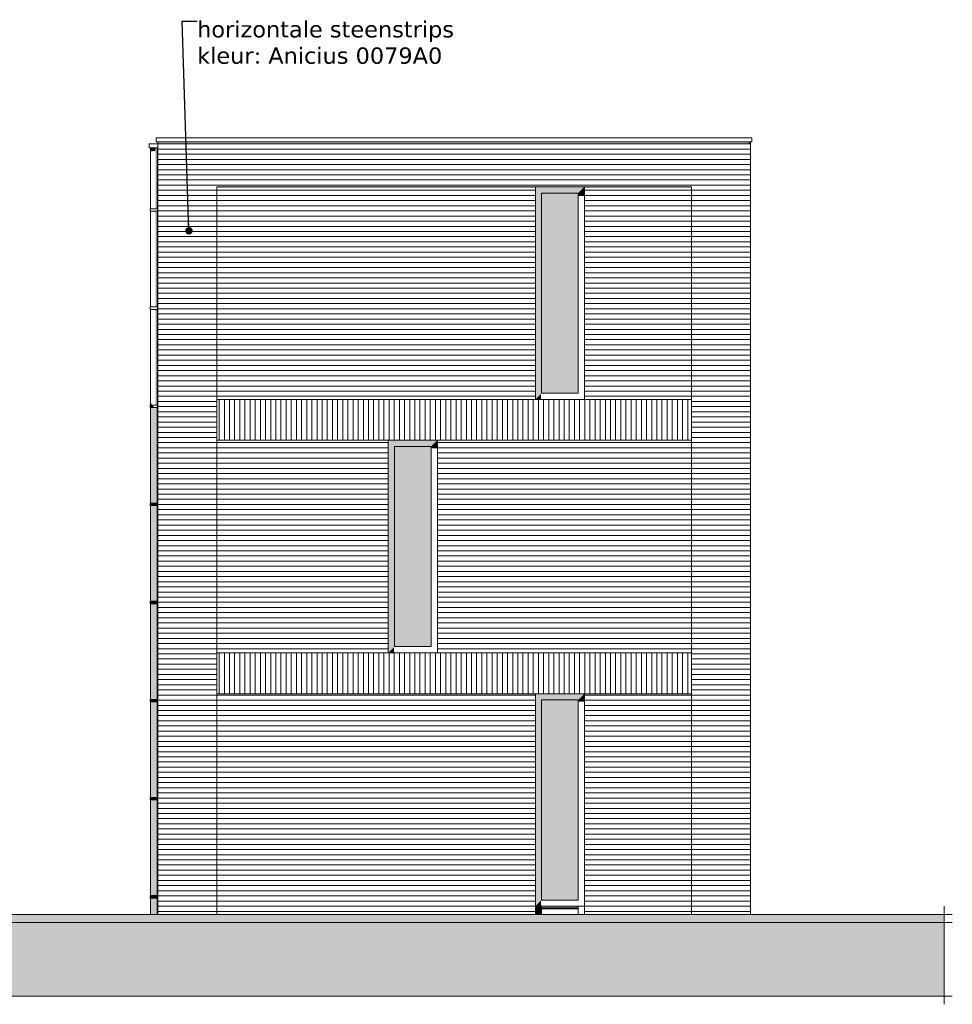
# Model space of a CAD drawing. Header units: millimetres. Extents: x -25778 to 297771, y -21930 to 17454.
# Tile 36 of 109: x 161178 to 172589, y -21030 to -8986. Entities that reach past the tile are written whole.
import ezdxf

# ---------------------------------------------------------------- set-up
doc = ezdxf.new("R2010")
doc.units = ezdxf.units.MM
doc.header["$MEASUREMENT"] = 0
for name, color, linetype in [('00 2D tek aankleding', 7, 'Continuous'), ('00 2D tek aankleding 2D arcering', 7, 'Continuous'), ('52 Riolering.SCHOON', 7, 'Continuous'), ('52 Riolering.SCHOON 2D arcering', 7, 'Continuous'), ('New_21 Buitenwanden', 7, 'Continuous'), ('New_21 Buitenwanden 2D arcering', 7, 'Continuous'), ('New_21 Buitenwanden Afdek-arcering', 7, 'Continuous'), ('New_21 Buitenwanden Ramen', 7, 'Continuous'), ('New_47 Dakafwerking', 7, 'Continuous'), ('Tekst_dim 1_ 100 .DO', 7, 'Continuous')]:
    doc.layers.add(name, color=color, linetype=linetype)
doc.styles.add('GENERATED_STYLE_1', font='verdana.ttf')
doc.dimstyles.new('GENERATED_STYLE__2', dxfattribs={"dimtxt": 0.18, "dimasz": 182.4, "dimexe": 0.18, "dimexo": 0.0625, "dimgap": 0, "dimtad": 0, "dimtih": 1, "dimtoh": 1, "dimdec": 4, "dimzin": 0, "dimdsep": 46, "dimcen": 0.09, "dimadec": 0, "dimazin": 0, "dimtfac": 1, "dimtdec": 4, "dimtmove": 0, "dimatfit": 3, "dimldrblk": 'ARROWHEAD_11', "dimfxl": 1, "dimtolj": 1, "dimtzin": 0, "dimarcsym": 0})
pattern_1 = [(0, (160342.85, -19829.75), (0, 63), [])]
pattern_2 = [(0, (160342.85, -19829.75), (0, 63), [])]
pattern_3 = [(90, (160342.85, -19829.75), (-63, 0), [])]

# ---------------------------------------------------------------- blocks, each defined once
blk = doc.blocks.new('Section Element_666_3', base_point=(160343, -19830))
at = {"layer": 'New_21 Buitenwanden Afdek-arcering', "linetype": 'Continuous', "lineweight": 0, "true_color": 0x000000}
h = blk.add_hatch(dxfattribs=at)
h.set_pattern_fill('920_Lijnen_horz__63_0003', color=18, style=0, pattern_type=2)
h.set_pattern_definition(pattern_1)
h.paths.add_polyline_path([(163588, -19930), (163588, -16730), (162868, -16730), (162868, -19930)])
at = {"layer": 'New_21 Buitenwanden', "color": 7, "linetype": 'Continuous', "lineweight": 0}
for p, q in [((162868, -16730), (162868, -19930)), ((163588, -19930), (163588, -16730))]:
    blk.add_line(p, q, dxfattribs=at)
blk = doc.blocks.new('Section Element_667_3', base_point=(160343, -19830))
at = {"layer": 'New_21 Buitenwanden Afdek-arcering', "linetype": 'Continuous', "lineweight": 0, "true_color": 0x000000}
h = blk.add_hatch(dxfattribs=at)
h.set_pattern_fill('920_Lijnen_horz__63_0003', color=18, style=0, pattern_type=2)
h.set_pattern_definition([(5e-12, (160342.85, -19829.75), (0, 63), [])])
h.paths.add_polyline_path([(170098, -13630), (170098, -16730), (170118, -16730), (170118, -13630)])
at = {"layer": 'New_21 Buitenwanden', "color": 7, "linetype": 'Continuous', "lineweight": 0}
blk.add_line((170118, -13630), (170118, -16730), dxfattribs=at)
blk = doc.blocks.new('Section Element_668_3', base_point=(160343, -19830))
at = {"layer": 'New_21 Buitenwanden Afdek-arcering', "linetype": 'Continuous', "lineweight": 0, "true_color": 0x000000}
h = blk.add_hatch(dxfattribs=at)
h.set_pattern_fill('920_Lijnen_horz__63_0003', color=18, style=0, pattern_type=2)
h.set_pattern_definition([(360, (160342.85, -19829.75), (0, 63), [])])
h.paths.add_polyline_path([(162868, -16730), (163588, -16730), (163588, -13630), (162868, -13630)])
at = {"layer": 'New_21 Buitenwanden', "color": 7, "linetype": 'Continuous', "lineweight": 0}
for p, q in [((162868, -13630), (162868, -16730)), ((163588, -16730), (163588, -13630))]:
    blk.add_line(p, q, dxfattribs=at)
blk = doc.blocks.new('Section Element_669_3', base_point=(160343, -19830))
at = {"layer": 'New_21 Buitenwanden 2D arcering', "linetype": 'Continuous', "lineweight": 0, "true_color": 0x1e2122}
blk.add_hatch(color=250, dxfattribs=at).paths.add_polyline_path([(170098, -10480), (170098, -10508), (170118, -10508), (170118, -10480)])
at = {"layer": 'New_21 Buitenwanden Afdek-arcering', "linetype": 'Continuous', "lineweight": 0, "true_color": 0x000000}
h = blk.add_hatch(dxfattribs=at)
h.set_pattern_fill('920_Lijnen_horz__63_0003', color=18, style=0, pattern_type=2)
h.set_pattern_definition([(3e-12, (160342.85, -19829.75), (0, 63), [])])
h.paths.add_polyline_path([(170098, -10480), (170098, -13630), (170118, -13630), (170118, -10480)])
at = {"layer": 'New_21 Buitenwanden', "color": 7, "linetype": 'Continuous', "lineweight": 0}
blk.add_line((170118, -10480), (170118, -13630), dxfattribs=at)
blk = doc.blocks.new('Section Element_670_3', base_point=(160343, -19830))
at = {"layer": 'New_21 Buitenwanden 2D arcering', "linetype": 'Continuous', "lineweight": 0, "true_color": 0x1e2122}
blk.add_hatch(color=250, dxfattribs=at).paths.add_polyline_path([(162868, -10508), (163588, -10508), (163588, -10480), (162868, -10480)])
at = {"layer": 'New_21 Buitenwanden Afdek-arcering', "linetype": 'Continuous', "lineweight": 0, "true_color": 0x000000}
h = blk.add_hatch(dxfattribs=at)
h.set_pattern_fill('920_Lijnen_horz__63_0003', color=18, style=0, pattern_type=2)
h.set_pattern_definition(pattern_2)
h.paths.add_polyline_path([(162868, -13630), (163588, -13630), (163588, -10480), (162868, -10480)])
at = {"layer": 'New_21 Buitenwanden', "color": 7, "linetype": 'Continuous', "lineweight": 0}
for p, q in [((162868, -10480), (162868, -13630)), ((163588, -13630), (163588, -11030))]:
    blk.add_line(p, q, dxfattribs=at)
blk = doc.blocks.new('Section Element_671_3', base_point=(160343, -19830))
at = {"layer": 'New_47 Dakafwerking', "color": 9, "linetype": 'Continuous', "lineweight": 0}
for p, q in [((162848, -10430), (170138, -10430)), ((162848, -10430), (162848, -10480)), ((170138, -10430), (170138, -10480)), ((162848, -10480), (170138, -10480))]:
    blk.add_line(p, q, dxfattribs=at)
blk = doc.blocks.new('Section Element_672_3', base_point=(160343, -19830))
at = {"layer": '52 Riolering.SCHOON 2D arcering', "linetype": 'Continuous', "lineweight": 0, "true_color": 0x1e2122}
for points in [[(162778, -10555), (162778, -10577), (162783, -10585), (162783, -10555)], [(162783, -10585), (162795, -10602), (162798, -10598), (162798, -10555), (162783, -10555)], [(162798, -10555), (162798, -10598), (162818, -10590), (162818, -10555)], [(162838, -10555), (162818, -10555), (162818, -10590), (162838, -10598)], [(162838, -11300), (162852, -11300), (162852, -10555), (162838, -10555)], [(162852, -11300), (162858, -11300), (162858, -10555), (162852, -10555)], [(162778, -11330), (162778, -11332), (162783, -11332), (162783, -11332), (162783, -11330)], [(162783, -11332), (162798, -11332), (162798, -11330), (162783, -11330)], [(162818, -11330), (162798, -11330), (162798, -11332), (162798, -11332), (162818, -11332)], [(162818, -11330), (162818, -11332), (162820, -11334), (162838, -11340), (162838, -11330)], [(162852, -11330), (162838, -11330), (162838, -12500), (162852, -12500)], [(162858, -11330), (162852, -11330), (162852, -12500), (162858, -12500)], [(162778, -12530), (162778, -12532), (162783, -12532), (162783, -12532), (162783, -12530)], [(162783, -12532), (162798, -12532), (162798, -12530), (162783, -12530)], [(162818, -12530), (162798, -12530), (162798, -12532), (162798, -12532), (162818, -12532)], [(162838, -12530), (162818, -12530), (162818, -12532), (162820, -12534), (162838, -12540)], [(162838, -13700), (162852, -13700), (162852, -12530), (162838, -12530)], [(162852, -13700), (162858, -13700), (162858, -12530), (162852, -12530)], [(162776, -13730), (162781, -13730), (162781, -13700), (162776, -13700)], [(162778, -13700), (162783, -13700), (162783, -13676), (162778, -13668)], [(162778, -14900), (162783, -14900), (162783, -13730), (162778, -13730)], [(162781, -13700), (162781, -13730), (162797, -13730), (162797, -13700)], [(162798, -13697), (162783, -13676), (162783, -13700), (162798, -13700)], [(162783, -13730), (162783, -14900), (162798, -14900), (162798, -13730)], [(162797, -13730), (162818, -13730), (162818, -13725), (162800, -13700), (162797, -13700)], [(162798, -13700), (162800, -13700), (162798, -13697)], [(162798, -14900), (162818, -14900), (162818, -13730), (162798, -13730)], [(162818, -13730), (162821, -13730), (162818, -13725)], [(162818, -13730), (162818, -14900), (162838, -14900), (162838, -13753), (162825, -13735), (162838, -13740), (162838, -13730)], [(162838, -13730), (162838, -14900), (162852, -14900), (162852, -13730)], [(162852, -13730), (162852, -14900), (162858, -14900), (162858, -13730)], [(162776, -14930), (162781, -14930), (162781, -14900), (162776, -14900)], [(162778, -16100), (162783, -16100), (162783, -14930), (162778, -14930)], [(162781, -14900), (162781, -14930), (162797, -14930), (162797, -14900)], [(162783, -16100), (162798, -16100), (162798, -14930), (162783, -14930)], [(162797, -14930), (162818, -14930), (162818, -14900), (162797, -14900)], [(162818, -14930), (162798, -14930), (162798, -16100), (162818, -16100)], [(162818, -14930), (162866, -14930), (162866, -14900), (162818, -14900)], [(162838, -14930), (162818, -14930), (162818, -16100), (162838, -16100)], [(162838, -16100), (162852, -16100), (162852, -14930), (162838, -14930)], [(162852, -16100), (162858, -16100), (162858, -14930), (162852, -14930)], [(162866, -14930), (162868, -14930), (162868, -14900), (162866, -14900)], [(162776, -16130), (162781, -16130), (162781, -16100), (162776, -16100)], [(162778, -17300), (162783, -17300), (162783, -16130), (162778, -16130)], [(162781, -16130), (162797, -16130), (162797, -16100), (162781, -16100)], [(162783, -17300), (162798, -17300), (162798, -16130), (162783, -16130)], [(162797, -16130), (162818, -16130), (162818, -16100), (162797, -16100)], [(162818, -16130), (162798, -16130), (162798, -17300), (162818, -17300)], [(162818, -16130), (162866, -16130), (162866, -16100), (162818, -16100)], [(162818, -17300), (162838, -17300), (162838, -16130), (162818, -16130)], [(162838, -17300), (162852, -17300), (162852, -16130), (162838, -16130)], [(162852, -17300), (162858, -17300), (162858, -16130), (162852, -16130)], [(162866, -16130), (162868, -16130), (162868, -16100), (162866, -16100)], [(162776, -17330), (162781, -17330), (162781, -17300), (162776, -17300)], [(162783, -17330), (162778, -17330), (162778, -18500), (162783, -18500)], [(162781, -17330), (162797, -17330), (162797, -17300), (162781, -17300)], [(162783, -17330), (162783, -18500), (162798, -18500), (162798, -17330)], [(162797, -17330), (162818, -17330), (162818, -17300), (162797, -17300)], [(162818, -17330), (162798, -17330), (162798, -18500), (162818, -18500)], [(162818, -17330), (162866, -17330), (162866, -17300), (162818, -17300)], [(162838, -17330), (162818, -17330), (162818, -18500), (162838, -18500)], [(162838, -18500), (162852, -18500), (162852, -17330), (162838, -17330)], [(162852, -17330), (162852, -18500), (162858, -18500), (162858, -17330)], [(162866, -17330), (162868, -17330), (162868, -17300), (162866, -17300)], [(162776, -18530), (162781, -18530), (162781, -18500), (162776, -18500)], [(162783, -18530), (162778, -18530), (162778, -19700), (162783, -19700)], [(162781, -18500), (162781, -18530), (162797, -18530), (162797, -18500)], [(162783, -19700), (162798, -19700), (162798, -18530), (162783, -18530)], [(162797, -18530), (162818, -18530), (162818, -18500), (162797, -18500)], [(162818, -18530), (162798, -18530), (162798, -19700), (162818, -19700)], [(162818, -18530), (162866, -18530), (162866, -18500), (162818, -18500)], [(162818, -19700), (162838, -19700), (162838, -18530), (162818, -18530)], [(162838, -18530), (162838, -19700), (162852, -19700), (162852, -18530)], [(162852, -18530), (162852, -19700), (162858, -19700), (162858, -18530)], [(162866, -18530), (162868, -18530), (162868, -18500), (162866, -18500)], [(162776, -19730), (162781, -19730), (162781, -19700), (162776, -19700)], [(162778, -19730), (162778, -19930), (162783, -19930), (162783, -19730)], [(162781, -19730), (162797, -19730), (162797, -19700), (162781, -19700)], [(162783, -19730), (162783, -19930), (162798, -19930), (162798, -19730)], [(162797, -19730), (162818, -19730), (162818, -19700), (162797, -19700)], [(162798, -19730), (162798, -19930), (162818, -19930), (162818, -19730)], [(162818, -19730), (162866, -19730), (162866, -19700), (162818, -19700)], [(162818, -19930), (162838, -19930), (162838, -19730), (162818, -19730)], [(162838, -19930), (162852, -19930), (162852, -19730), (162838, -19730)], [(162852, -19930), (162858, -19930), (162858, -19730), (162852, -19730)], [(162866, -19730), (162868, -19730), (162868, -19700), (162866, -19700)]]:
    blk.add_hatch(color=250, dxfattribs=at).paths.add_polyline_path(points)
at = {"layer": '52 Riolering.SCHOON', "color": 7, "linetype": 'Continuous', "lineweight": 0}
for p, q in [((162778, -10555), (162778, -11300)), ((162858, -10555), (162858, -11300)), ((162776, -11300), (162781, -11300)), ((162776, -11330), (162776, -11300)), ((162781, -11300), (162797, -11300)), ((162797, -11300), (162818, -11300)), ((162818, -11300), (162866, -11300)), ((162866, -11300), (162868, -11300)), ((162866, -11330), (162866, -11300)), ((162868, -11330), (162868, -11300)), ((162776, -11330), (162781, -11330)), ((162778, -11330), (162778, -12500)), ((162781, -11330), (162797, -11330)), ((162797, -11330), (162818, -11330)), ((162818, -11330), (162866, -11330)), ((162858, -11330), (162858, -12500)), ((162866, -11330), (162868, -11330)), ((162776, -12500), (162781, -12500)), ((162776, -12530), (162776, -12500)), ((162781, -12500), (162797, -12500)), ((162797, -12500), (162818, -12500)), ((162818, -12500), (162866, -12500)), ((162866, -12500), (162868, -12500)), ((162866, -12530), (162866, -12500)), ((162868, -12530), (162868, -12500)), ((162776, -12530), (162781, -12530)), ((162778, -12530), (162778, -13700)), ((162781, -12530), (162797, -12530)), ((162797, -12530), (162818, -12530)), ((162818, -12530), (162866, -12530)), ((162858, -12530), (162858, -13700)), ((162866, -12530), (162868, -12530)), ((162776, -13700), (162781, -13700)), ((162776, -13730), (162776, -13700)), ((162776, -13730), (162781, -13730)), ((162778, -13730), (162778, -14900)), ((162781, -13700), (162797, -13700)), ((162781, -13730), (162797, -13730)), ((162797, -13700), (162818, -13700)), ((162797, -13730), (162818, -13730)), ((162818, -13700), (162866, -13700)), ((162818, -13730), (162866, -13730)), ((162858, -13730), (162858, -14900)), ((162866, -13700), (162868, -13700)), ((162866, -13730), (162866, -13700)), ((162866, -13730), (162868, -13730)), ((162868, -13730), (162868, -13700)), ((162776, -14900), (162781, -14900)), ((162776, -14930), (162776, -14900)), ((162776, -14930), (162781, -14930)), ((162778, -14930), (162778, -16100)), ((162781, -14900), (162797, -14900)), ((162781, -14930), (162797, -14930)), ((162797, -14900), (162818, -14900)), ((162797, -14930), (162818, -14930)), ((162818, -14900), (162866, -14900)), ((162818, -14930), (162866, -14930)), ((162858, -14930), (162858, -16100)), ((162866, -14900), (162868, -14900)), ((162866, -14930), (162866, -14900)), ((162866, -14930), (162868, -14930)), ((162868, -14930), (162868, -14900)), ((162776, -16100), (162781, -16100)), ((162776, -16130), (162776, -16100)), ((162776, -16130), (162781, -16130)), ((162778, -16130), (162778, -17300)), ((162781, -16100), (162797, -16100)), ((162781, -16130), (162797, -16130)), ((162797, -16100), (162818, -16100)), ((162797, -16130), (162818, -16130)), ((162818, -16100), (162866, -16100)), ((162818, -16130), (162866, -16130)), ((162858, -16130), (162858, -17300)), ((162866, -16100), (162868, -16100)), ((162866, -16130), (162866, -16100)), ((162866, -16130), (162868, -16130)), ((162868, -16130), (162868, -16100)), ((162776, -17300), (162781, -17300)), ((162776, -17330), (162776, -17300)), ((162776, -17330), (162781, -17330)), ((162778, -17330), (162778, -18500)), ((162781, -17300), (162797, -17300)), ((162781, -17330), (162797, -17330)), ((162797, -17300), (162818, -17300)), ((162797, -17330), (162818, -17330)), ((162818, -17300), (162866, -17300)), ((162818, -17330), (162866, -17330)), ((162858, -17330), (162858, -18500)), ((162866, -17300), (162868, -17300)), ((162866, -17330), (162866, -17300)), ((162866, -17330), (162868, -17330)), ((162868, -17330), (162868, -17300)), ((162776, -18500), (162781, -18500)), ((162776, -18530), (162776, -18500)), ((162776, -18530), (162781, -18530)), ((162778, -18530), (162778, -19700)), ((162781, -18500), (162797, -18500)), ((162781, -18530), (162797, -18530)), ((162797, -18500), (162818, -18500)), ((162797, -18530), (162818, -18530)), ((162818, -18500), (162866, -18500)), ((162818, -18530), (162866, -18530)), ((162858, -18530), (162858, -19700)), ((162866, -18500), (162868, -18500)), ((162866, -18530), (162866, -18500)), ((162866, -18530), (162868, -18530)), ((162868, -18530), (162868, -18500)), ((162776, -19700), (162781, -19700)), ((162776, -19730), (162776, -19700)), ((162776, -19730), (162781, -19730)), ((162778, -19730), (162778, -19930)), ((162781, -19700), (162797, -19700)), ((162781, -19730), (162797, -19730)), ((162797, -19700), (162818, -19700)), ((162797, -19730), (162818, -19730)), ((162818, -19700), (162866, -19700)), ((162818, -19730), (162866, -19730)), ((162858, -19730), (162858, -19930)), ((162866, -19700), (162868, -19700)), ((162866, -19730), (162866, -19700)), ((162866, -19730), (162868, -19730)), ((162868, -19730), (162868, -19700))]:
    blk.add_line(p, q, dxfattribs=at)
blk = doc.blocks.new('Section Element_673_3', base_point=(160343, -19830))
at = {"layer": '52 Riolering.SCHOON 2D arcering', "linetype": 'Continuous', "lineweight": 0, "true_color": 0x1e2122}
blk.add_hatch(color=250, dxfattribs=at).paths.add_polyline_path([(162866, -10505), (162868, -10508), (162868, -10505)])
at = {"layer": '52 Riolering.SCHOON', "color": 7, "linetype": 'Continuous', "lineweight": 0}
for p, q in [((162762, -10505), (162868, -10505)), ((162762, -10555), (162762, -10505)), ((162762, -10555), (162868, -10555))]:
    blk.add_line(p, q, dxfattribs=at)
blk = doc.blocks.new('Section Element_690_3', base_point=(160343, -19830))
at = {"layer": 'New_21 Buitenwanden Afdek-arcering', "linetype": 'Continuous', "lineweight": 0, "true_color": 0x000000}
h = blk.add_hatch(dxfattribs=at)
h.set_pattern_fill('920_Lijnen_horz__63_0003', color=18, style=0, pattern_type=2)
h.set_pattern_definition([(360, (160342.85, -19829.75), (0, 63), [])])
h.paths.add_polyline_path([(170118, -16730), (170098, -16730), (170098, -19930), (170118, -19930)])
at = {"layer": 'New_21 Buitenwanden', "color": 7, "linetype": 'Continuous', "lineweight": 0}
blk.add_line((170118, -16730), (170118, -19930), dxfattribs=at)
blk = doc.blocks.new('Section Element_710_3', base_point=(160343, -19830))
at = {"layer": 'New_21 Buitenwanden 2D arcering', "linetype": 'Continuous', "lineweight": 0, "true_color": 0x1e2122}
for points in [[(168012, -11106), (168088, -11030), (167488, -11030), (167564, -11106)], [(167488, -11030), (167488, -13630), (167558, -13560), (167558, -11143), (167564, -11143), (167564, -11106)], [(168088, -11030), (168012, -11106), (168012, -11143), (168088, -11143)], [(167564, -11106), (167564, -13554), (167599, -13554), (167599, -11192), (168012, -11192), (168012, -11106)], [(167488, -13630), (167558, -13630), (167558, -13560)]]:
    blk.add_hatch(color=250, dxfattribs=at).paths.add_polyline_path(points)
at = {"layer": 'New_21 Buitenwanden Afdek-arcering', "linetype": 'Continuous', "lineweight": 0, "true_color": 0x99a3a6}
blk.add_hatch(color=253, dxfattribs=at).paths.add_polyline_path([(167564, -13554), (168012, -13554), (168012, -11106), (167564, -11106)])
at = {"layer": 'New_21 Buitenwanden Ramen', "color": 7, "linetype": 'Continuous', "lineweight": 0}
for p, q in [((167488, -13630), (167488, -11030)), ((168088, -11030), (168088, -13630)), ((167564, -13554), (167564, -11106)), ((167564, -11106), (168012, -11106)), ((168012, -11106), (168012, -13554)), ((168012, -13554), (167564, -13554))]:
    blk.add_line(p, q, dxfattribs=at)
blk = doc.blocks.new('Section Element_711_3', base_point=(160343, -19830))
at = {"layer": 'New_21 Buitenwanden 2D arcering', "linetype": 'Continuous', "lineweight": 0, "true_color": 0x1e2122}
for points in [[(163588, -11030), (163588, -13630), (163598, -13630), (163598, -11044), (167488, -11044), (167488, -11030)], [(168088, -11030), (168088, -11044), (169398, -11044), (169398, -11030)]]:
    blk.add_hatch(color=250, dxfattribs=at).paths.add_polyline_path(points)
at = {"layer": 'New_21 Buitenwanden Afdek-arcering', "linetype": 'Continuous', "lineweight": 0, "true_color": 0x000000}
h = blk.add_hatch(dxfattribs=at)
h.set_pattern_fill('920_Lijnen_horz__63_0003', color=18, style=0, pattern_type=2)
h.set_pattern_definition(pattern_2)
h.paths.add_polyline_path([(163588, -13630), (167488, -13630), (167488, -11030), (163588, -11030)])
h = blk.add_hatch(dxfattribs=at)
h.set_pattern_fill('920_Lijnen_horz__63_0003', color=18, style=0, pattern_type=2)
h.set_pattern_definition([(0, (160342.85, -19829.75), (0, 63), [])])
h.paths.add_polyline_path([(168088, -11030), (168088, -13630), (169398, -13630), (169398, -11030)])
blk = doc.blocks.new('Section Element_712_3', base_point=(160343, -19830))
at = {"layer": 'New_21 Buitenwanden 2D arcering', "linetype": 'Continuous', "lineweight": 0, "true_color": 0x1e2122}
blk.add_hatch(color=250, dxfattribs=at).paths.add_polyline_path([(170098, -10480), (169398, -10480), (169398, -10508), (170098, -10508)])
at = {"layer": 'New_21 Buitenwanden Afdek-arcering', "linetype": 'Continuous', "lineweight": 0, "true_color": 0x000000}
h = blk.add_hatch(dxfattribs=at)
h.set_pattern_fill('920_Lijnen_horz__63_0003', color=18, style=0, pattern_type=2)
h.set_pattern_definition([(1e-13, (160342.85, -19829.75), (0, 63), [])])
h.paths.add_polyline_path([(170098, -13630), (170098, -10480), (169398, -10480), (169398, -13630)])
at = {"layer": 'New_21 Buitenwanden', "color": 7, "linetype": 'Continuous', "lineweight": 0}
blk.add_line((169398, -13630), (169398, -11030), dxfattribs=at)
blk = doc.blocks.new('Section Element_713_3', base_point=(160343, -19830))
at = {"layer": 'New_21 Buitenwanden 2D arcering', "linetype": 'Continuous', "lineweight": 0, "true_color": 0x1e2122}
for points in [[(166212, -14206), (166288, -14130), (165688, -14130), (165764, -14206)], [(165688, -14130), (165688, -16730), (165758, -16660), (165758, -14229), (165764, -14229), (165764, -14206)], [(165764, -14206), (165764, -16654), (165799, -16654), (165799, -14278), (166212, -14278), (166212, -14206)], [(166288, -14130), (166212, -14206), (166212, -14229), (166288, -14229)], [(165688, -16730), (165758, -16730), (165758, -16660)]]:
    blk.add_hatch(color=250, dxfattribs=at).paths.add_polyline_path(points)
at = {"layer": 'New_21 Buitenwanden Afdek-arcering', "linetype": 'Continuous', "lineweight": 0, "true_color": 0x99a3a6}
blk.add_hatch(color=253, dxfattribs=at).paths.add_polyline_path([(165764, -16654), (166212, -16654), (166212, -14206), (165764, -14206)])
at = {"layer": 'New_21 Buitenwanden Ramen', "color": 7, "linetype": 'Continuous', "lineweight": 0}
for p, q in [((165688, -16730), (165688, -14130)), ((165764, -16654), (165764, -14206)), ((165764, -14206), (166212, -14206)), ((166212, -14206), (166212, -16654)), ((166288, -14130), (166288, -16730)), ((166212, -16654), (165764, -16654))]:
    blk.add_line(p, q, dxfattribs=at)
blk = doc.blocks.new('Section Element_714_3', base_point=(160343, -19830))
at = {"layer": 'New_21 Buitenwanden 2D arcering', "linetype": 'Continuous', "lineweight": 0, "true_color": 0x1e2122}
blk.add_hatch(color=250, dxfattribs=at).paths.add_polyline_path([(163588, -16730), (163598, -16730), (163598, -14130), (163588, -14130)])
at = {"layer": 'New_21 Buitenwanden Afdek-arcering', "linetype": 'Continuous', "lineweight": 0, "true_color": 0x000000}
h = blk.add_hatch(dxfattribs=at)
h.set_pattern_fill('920_Lijnen_horz__63_0003', color=18, style=0, pattern_type=2)
h.set_pattern_definition([(3e-14, (160342.85, -19829.75), (0, 63), [])])
h.paths.add_polyline_path([(165688, -16730), (165688, -14130), (163588, -14130), (163588, -16730)])
h = blk.add_hatch(dxfattribs=at)
h.set_pattern_fill('920_Lijnen_horz__63_0003', color=18, style=0, pattern_type=2)
h.set_pattern_definition(pattern_2)
h.paths.add_polyline_path([(166288, -16730), (169398, -16730), (169398, -14130), (166288, -14130)])
blk = doc.blocks.new('Section Element_715_3', base_point=(160343, -19830))
at = {"layer": 'New_21 Buitenwanden Afdek-arcering', "linetype": 'Continuous', "lineweight": 0, "true_color": 0x000000}
h = blk.add_hatch(dxfattribs=at)
h.set_pattern_fill('920_Lijnen_horz__63_0003', color=18, style=0, pattern_type=2)
h.set_pattern_definition([(8e-14, (160342.85, -19829.75), (0, 63), [])])
h.paths.add_polyline_path([(170098, -16730), (170098, -13630), (169398, -13630), (169398, -16730)])
at = {"layer": 'New_21 Buitenwanden', "color": 7, "linetype": 'Continuous', "lineweight": 0}
blk.add_line((169398, -16730), (169398, -13630), dxfattribs=at)
blk = doc.blocks.new('Section Element_716_3', base_point=(160343, -19830))
at = {"layer": 'New_21 Buitenwanden 2D arcering', "linetype": 'Continuous', "lineweight": 0, "true_color": 0x1e2122}
for points in [[(168012, -17306), (168088, -17230), (167488, -17230), (167564, -17306)], [(167488, -17230), (167488, -19830), (167558, -19760), (167558, -17329), (167564, -17329), (167564, -17306)], [(167564, -17306), (167564, -19754), (167599, -19754), (167599, -17378), (168012, -17378), (168012, -17306)], [(168088, -17230), (168012, -17306), (168012, -17329), (168088, -17329)], [(167488, -19830), (167558, -19830), (167558, -19760)], [(167488, -19830), (167488, -19930), (167558, -19930), (167558, -19830)], [(167564, -19830), (167564, -19850), (168012, -19850), (168012, -19830)], [(168012, -19850), (167564, -19850), (167564, -19860), (167581, -19854), (168012, -19854)]]:
    blk.add_hatch(color=250, dxfattribs=at).paths.add_polyline_path(points)
at = {"layer": 'New_21 Buitenwanden Afdek-arcering', "linetype": 'Continuous', "lineweight": 0, "true_color": 0x99a3a6}
blk.add_hatch(color=253, dxfattribs=at).paths.add_polyline_path([(167564, -19754), (168012, -19754), (168012, -17306), (167564, -17306)])
at = {"layer": 'New_21 Buitenwanden Ramen', "color": 7, "linetype": 'Continuous', "lineweight": 0}
for p, q in [((167488, -19830), (167488, -17230)), ((167564, -19754), (167564, -17306)), ((167564, -17306), (168012, -17306)), ((168012, -17306), (168012, -19754)), ((168088, -17230), (168088, -19830)), ((167488, -19830), (167564, -19830)), ((168012, -19754), (167564, -19754)), ((167564, -19830), (167564, -19860)), ((167564, -19830), (168012, -19830)), ((167564, -19850), (168012, -19850)), ((167564, -19860), (167564, -19930)), ((167564, -19860), (168012, -19860)), ((168012, -19830), (168012, -19860)), ((168012, -19830), (168088, -19830)), ((168012, -19860), (168012, -19930))]:
    blk.add_line(p, q, dxfattribs=at)
blk = doc.blocks.new('Section Element_717_3', base_point=(160343, -19830))
at = {"layer": 'New_21 Buitenwanden 2D arcering', "linetype": 'Continuous', "lineweight": 0, "true_color": 0x1e2122}
blk.add_hatch(color=250, dxfattribs=at).paths.add_polyline_path([(163588, -19930), (163598, -19930), (163598, -17230), (163588, -17230)])
at = {"layer": 'New_21 Buitenwanden Afdek-arcering', "linetype": 'Continuous', "lineweight": 0, "true_color": 0x000000}
h = blk.add_hatch(dxfattribs=at)
h.set_pattern_fill('920_Lijnen_horz__63_0003', color=18, style=0, pattern_type=2)
h.set_pattern_definition([(3e-15, (160342.85, -19829.75), (0, 63), [])])
h.paths.add_polyline_path([(167488, -17230), (163588, -17230), (163588, -19930), (167488, -19930)])
h = blk.add_hatch(dxfattribs=at)
h.set_pattern_fill('920_Lijnen_horz__63_0003', color=18, style=0, pattern_type=2)
h.set_pattern_definition(pattern_2)
h.paths.add_polyline_path([(168088, -19930), (169398, -19930), (169398, -17230), (168088, -17230)])
at = {"layer": 'New_21 Buitenwanden', "color": 7, "linetype": 'Continuous', "lineweight": 0}
for p, q in [((167488, -19930), (167488, -19830)), ((168088, -19830), (168088, -19930)), ((168088, -19930), (167488, -19930))]:
    blk.add_line(p, q, dxfattribs=at)
blk = doc.blocks.new('Section Element_718_3', base_point=(160343, -19830))
at = {"layer": 'New_21 Buitenwanden Afdek-arcering', "linetype": 'Continuous', "lineweight": 0, "true_color": 0x000000}
h = blk.add_hatch(dxfattribs=at)
h.set_pattern_fill('920_Lijnen_horz__63_0003', color=18, style=0, pattern_type=2)
h.set_pattern_definition(pattern_1)
h.paths.add_polyline_path([(170098, -19930), (170098, -16730), (169398, -16730), (169398, -19930)])
at = {"layer": 'New_21 Buitenwanden', "color": 7, "linetype": 'Continuous', "lineweight": 0}
blk.add_line((169398, -19930), (169398, -16730), dxfattribs=at)
blk = doc.blocks.new('Section Element_719_3', base_point=(160343, -19830))
at = {"layer": 'New_21 Buitenwanden 2D arcering', "linetype": 'Continuous', "lineweight": 0, "true_color": 0x1e2122}
blk.add_hatch(color=250, dxfattribs=at).paths.add_polyline_path([(163588, -14130), (163598, -14130), (163598, -13630), (163588, -13630)])
at = {"layer": 'New_21 Buitenwanden Afdek-arcering', "linetype": 'Continuous', "lineweight": 0, "true_color": 0x000000}
h = blk.add_hatch(dxfattribs=at)
h.set_pattern_fill('930_Lijnen_vert__63_0003', color=18, style=0, pattern_type=2)
h.set_pattern_definition(pattern_3)
h.paths.add_polyline_path([(163588, -14130), (169398, -14130), (169398, -13630), (163588, -13630)])
at = {"layer": 'New_21 Buitenwanden', "color": 7, "linetype": 'Continuous', "lineweight": 0}
for p, q in [((169398, -13630), (163588, -13630)), ((165688, -14130), (163588, -14130)), ((166288, -14130), (165688, -14130)), ((169398, -14130), (166288, -14130))]:
    blk.add_line(p, q, dxfattribs=at)
blk = doc.blocks.new('Section Element_720_3', base_point=(160343, -19830))
at = {"layer": 'New_21 Buitenwanden 2D arcering', "linetype": 'Continuous', "lineweight": 0, "true_color": 0x1e2122}
blk.add_hatch(color=250, dxfattribs=at).paths.add_polyline_path([(163588, -10508), (169398, -10508), (169398, -10480), (163588, -10480)])
at = {"layer": 'New_21 Buitenwanden Afdek-arcering', "linetype": 'Continuous', "lineweight": 0, "true_color": 0x000000}
h = blk.add_hatch(dxfattribs=at)
h.set_pattern_fill('920_Lijnen_horz__63_0003', color=18, style=0, pattern_type=2)
h.set_pattern_definition([(0, (160342.85, -19829.75), (0, 63), [])])
h.paths.add_polyline_path([(163588, -11030), (169398, -11030), (169398, -10480), (163588, -10480)])
at = {"layer": 'New_21 Buitenwanden', "color": 7, "linetype": 'Continuous', "lineweight": 0}
blk.add_line((169398, -11030), (163588, -11030), dxfattribs=at)
blk = doc.blocks.new('Section Element_721_3', base_point=(160343, -19830))
at = {"layer": 'New_21 Buitenwanden 2D arcering', "linetype": 'Continuous', "lineweight": 0, "true_color": 0x1e2122}
blk.add_hatch(color=250, dxfattribs=at).paths.add_polyline_path([(163588, -17230), (163598, -17230), (163598, -16730), (163588, -16730)])
at = {"layer": 'New_21 Buitenwanden Afdek-arcering', "linetype": 'Continuous', "lineweight": 0, "true_color": 0x000000}
h = blk.add_hatch(dxfattribs=at)
h.set_pattern_fill('930_Lijnen_vert__63_0003', color=18, style=0, pattern_type=2)
h.set_pattern_definition(pattern_3)
h.paths.add_polyline_path([(163588, -17230), (169398, -17230), (169398, -16730), (163588, -16730)])
at = {"layer": 'New_21 Buitenwanden', "color": 7, "linetype": 'Continuous', "lineweight": 0}
for p, q in [((169398, -16730), (163588, -16730)), ((167488, -17230), (163588, -17230)), ((168088, -17230), (167488, -17230)), ((169398, -17230), (168088, -17230))]:
    blk.add_line(p, q, dxfattribs=at)
blk = doc.blocks.new('Strook maaiveld[7]_3', base_point=(127568, -20930))
at = {"layer": '00 2D tek aankleding 2D arcering', "linetype": 'Continuous', "lineweight": 0, "true_color": 0xffffff}
blk.add_hatch(color=7, dxfattribs=at).paths.add_polyline_path([(127568, -20030), (172489, -20030), (172489, -19930), (127568, -19930)])
at = {"layer": '00 2D tek aankleding 2D arcering', "linetype": 'Continuous', "lineweight": 0, "true_color": 0x000000}
blk.add_hatch(color=18, dxfattribs=at).paths.add_polyline_path([(127568, -20930), (172489, -20930), (172489, -20030), (127568, -20030)])
at = {"layer": '00 2D tek aankleding', "color": 7, "linetype": 'Continuous', "lineweight": 0, "flags": 128}
for points in [[(127568, -20030), (172489, -20030), (172489, -19930), (127568, -19930)], [(127568, -20930), (172489, -20930), (172489, -20030), (127568, -20030)]]:
    blk.add_lwpolyline(points, close=True, dxfattribs=at)
blk = doc.blocks.new('Eind strook maaiveld[9]_3', base_point=(172489, -20930))
at = {"layer": '00 2D tek aankleding', "color": 7, "linetype": 'Continuous', "lineweight": 0}
for p, q in [((172489, -19830), (172489, -21030)), ((172489, -19930), (172589, -19930)), ((172489, -20030), (172589, -20030)), ((172489, -20930), (172589, -20930))]:
    blk.add_line(p, q, dxfattribs=at)
blk = doc.blocks.new('ARROWHEAD_11')
at = {"color": 0, "linetype": 'Continuous', "lineweight": 0}
blk.add_line((0, 0), (-1, 0), dxfattribs=at)
at = {"color": 0, "linetype": 'Continuous', "lineweight": 0, "const_width": 0.25, "flags": 128}
blk.add_lwpolyline([(-0.125, 0, 1), (0.125, 0, 1)], format="xyb", close=True, dxfattribs=at)

msp = doc.modelspace()

# ---------------------------------------------------------------- block references
at = {"layer": '00 2D tek aankleding', "color": 7, "linetype": 'Continuous', "lineweight": 0}
for name, p in [('Eind strook maaiveld[9]_3', (172489, -20930)), ('Strook maaiveld[7]_3', (127568, -20930))]:
    msp.add_blockref(name, p, dxfattribs=at)
at = {"layer": '52 Riolering.SCHOON', "lineweight": 0}
for name in ['Section Element_673_3', 'Section Element_672_3']:
    msp.add_blockref(name, (160343, -19830), dxfattribs=at)
at = {"layer": 'New_21 Buitenwanden', "lineweight": 0}
for name in ['Section Element_670_3', 'Section Element_720_3', 'Section Element_712_3', 'Section Element_669_3', 'Section Element_711_3', 'Section Element_668_3', 'Section Element_719_3', 'Section Element_715_3', 'Section Element_667_3', 'Section Element_714_3', 'Section Element_666_3', 'Section Element_721_3', 'Section Element_718_3', 'Section Element_690_3', 'Section Element_717_3']:
    msp.add_blockref(name, (160343, -19830), dxfattribs=at)
at = {"layer": 'New_21 Buitenwanden Ramen', "lineweight": 0}
for name in ['Section Element_710_3', 'Section Element_713_3', 'Section Element_716_3']:
    msp.add_blockref(name, (160343, -19830), dxfattribs=at)
at = {"layer": 'New_47 Dakafwerking', "lineweight": 0}
msp.add_blockref('Section Element_671_3', (160343, -19830), dxfattribs=at)

# ---------------------------------------------------------------- texts
at = {"layer": 'Tekst_dim 1_ 100 .DO', "color": 9, "linetype": 'Continuous', "lineweight": 0, "insert": (163349, -9003), "char_height": 200, "attachment_point": 1, "line_spacing_factor": 0.966296, "style": 'GENERATED_STYLE_1'}
msp.add_mtext('\\A1;{\\pql;\\fVerdana|b0|i0|c0|p0;\\W1.000000;horizontale \\fVerdana|b0|i0|c0|p0;\\W1.000000;steenstrips\\P\\pql;\\fVerdana|b0|i0|c0|p0;\\W1.000000;kleur: Anicius 0079A0}', dxfattribs=at)

# ---------------------------------------------------------------- leaders
at = {"layer": 'Tekst_dim 1_ 100 .DO', "color": 1, "linetype": 'Continuous', "lineweight": 0, "annotation_type": 0, "has_hookline": 1, "hookline_direction": 0, "text_width": 3105}
msp.add_leader([(163249, -11568), (163166, -9003), (163349, -9003)], dimstyle='GENERATED_STYLE__2', dxfattribs=at)

doc.saveas('drawing.dxf')
